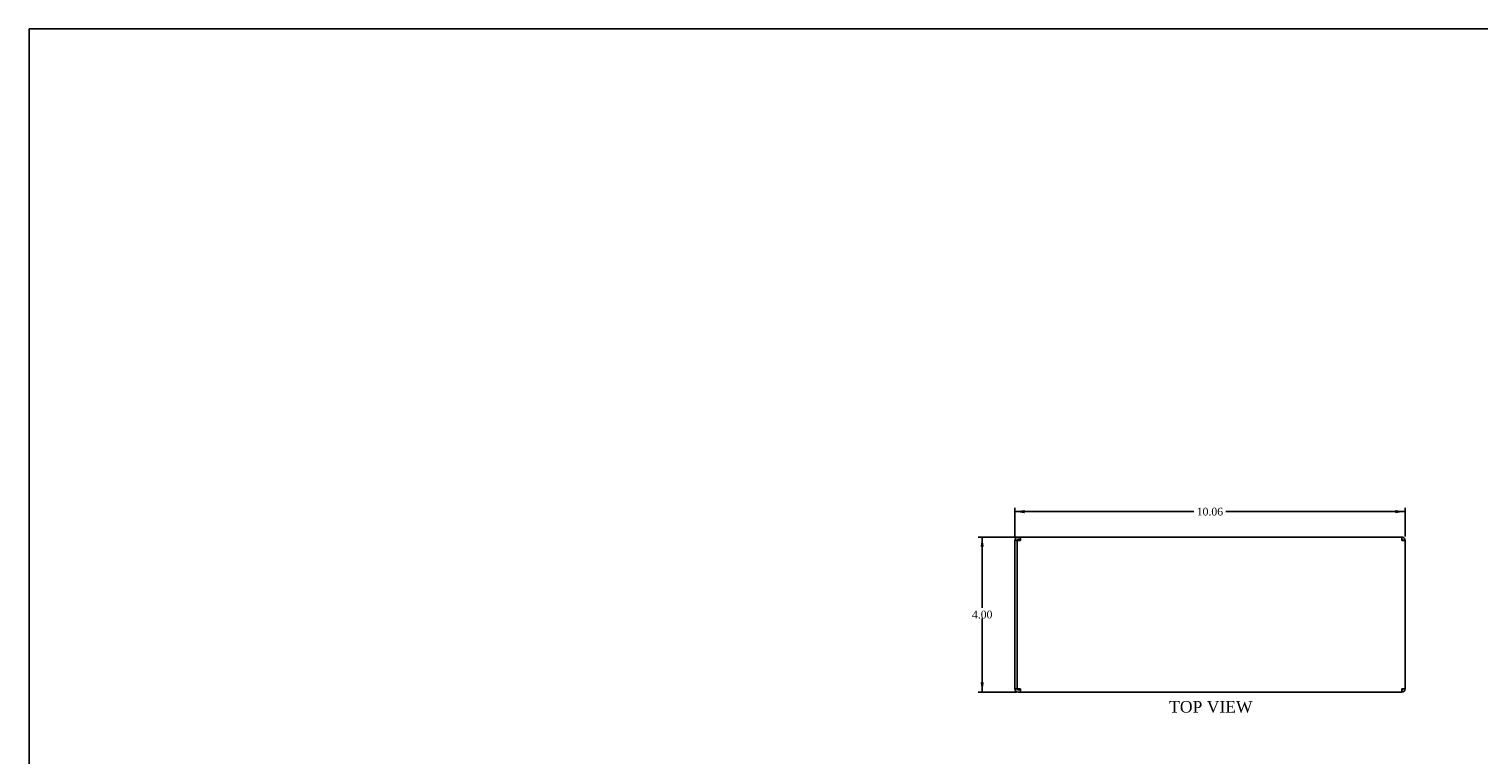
# Model space of a CAD drawing. Header units: inches. Extents: x 0.2 to 65.9, y -0.4 to 43.8.
# Tile 2 of 4: x 0.2 to 37.6, y 25.1 to 43.8. Entities that reach past the tile are written whole.
import ezdxf
from ezdxf.enums import TextEntityAlignment as Align

# ---------------------------------------------------------------- set-up
doc = ezdxf.new("R2010")
doc.units = ezdxf.units.IN
doc.header["$MEASUREMENT"] = 0
for name, color, linetype in [('COM71334-3', 7, 'Continuous'), ('COM71366-3', 7, 'Continuous'), ('Default', 7, 'Continuous')]:
    doc.layers.add(name, color=color, linetype=linetype)
doc.styles.add('SEACAD_Times_New_Roman', font='times.ttf')
doc.dimstyles.new('HAMMOND_(STH_-_42x28)', dxfattribs={"dimtxt": 0.2, "dimasz": 0.25, "dimexe": 0.1, "dimexo": 0.1, "dimgap": 0.05, "dimtad": 0, "dimtih": 1, "dimtoh": 1, "dimzin": 0, "dimdsep": 46, "dimtxsty": 'SEACAD_Times_New_Roman', "dimblk1": '_SE_FILLED', "dimblk2": '_SE_FILLED', "dimsah": 1, "dimcen": 0.1, "dimadec": 0, "dimazin": 0, "dimtfac": 0.8, "dimtofl": 0, "dimtmove": 0, "dimatfit": 3, "dimfxl": 1, "dimtolj": 1, "dimtzin": 0, "dimarcsym": 0})

# ---------------------------------------------------------------- blocks, each defined once
blk = doc.blocks.new('SE5')
at = {"layer": 'COM71334-3', "color": 7, "linetype": 'Continuous'}
for p, q in [((25.677, 30.731), (25.734, 30.731)), ((25.677, 30.674), (25.734, 30.674)), ((25.677, 30.674), (25.677, 30.645)), ((25.648, 30.645), (25.591, 30.645)), ((25.591, 30.645), (25.591, 26.817)), ((25.648, 30.645), (25.648, 26.817)), ((25.648, 26.817), (25.591, 26.817)), ((25.677, 26.817), (25.677, 26.788)), ((25.734, 26.788), (25.677, 26.788)), ((25.734, 26.731), (25.677, 26.731))]:
    blk.add_line(p, q, dxfattribs=at)
for centre, radius, start, end in [((25.677, 30.645), 0.086, 90, 180), ((25.677, 30.645), 0.029, 90, 180), ((25.677, 26.817), 0.086, 180, 270), ((25.677, 26.817), 0.029, 180, 270)]:
    blk.add_arc(centre, radius, start, end, dxfattribs=at)
at = {"layer": 'COM71366-3', "color": 7, "linetype": 'Continuous'}
for p, q in [((25.734, 30.645), (25.734, 30.731)), ((25.734, 30.731), (35.568, 30.731)), ((35.568, 30.731), (35.568, 30.645)), ((25.648, 30.645), (25.734, 30.645)), ((35.568, 30.645), (35.654, 30.645)), ((35.654, 30.645), (35.654, 26.817)), ((25.734, 26.817), (25.648, 26.817)), ((25.734, 26.731), (25.734, 26.817)), ((35.568, 26.731), (25.734, 26.731)), ((35.654, 26.817), (35.568, 26.817)), ((35.568, 26.817), (35.568, 26.731))]:
    blk.add_line(p, q, dxfattribs=at)
for centre, radius, start, end in [((35.568, 30.645), 0.086, 0, 90), ((35.568, 30.645), 0.029, 0, 90), ((35.568, 26.817), 0.086, 270, 0), ((35.568, 26.817), 0.029, 270, 0)]:
    blk.add_arc(centre, radius, start, end, dxfattribs=at)
blk = doc.blocks.new('DMBLK1')
at = {"layer": 'Default', "linetype": 'Continuous', "transparency": 16777216}
for points in [[(25.841, 31.428), (25.591, 31.387), (25.841, 31.345)], [(35.404, 31.428), (35.404, 31.345), (35.654, 31.387)]]:
    blk.add_hatch(color=7, dxfattribs=at).paths.add_polyline_path(points)
at = {"layer": 'Default', "color": 7, "linetype": 'Continuous', "transparency": 16777216}
for p, q in [((25.591, 30.745), (25.591, 31.487)), ((35.654, 30.745), (35.654, 31.487)), ((25.591, 31.387), (30.211, 31.387)), ((31.034, 31.387), (35.654, 31.387))]:
    blk.add_line(p, q, dxfattribs=at)
at = {"layer": 'Default', "color": 7, "linetype": 'Continuous', "transparency": 16777216, "style": 'SEACAD_Times_New_Roman'}
blk.add_text('10.06', height=0.2, dxfattribs=at).set_placement((30.281, 31.487), align=Align.TOP_LEFT)
blk = doc.blocks.new('_SE_FILLED')
at = {"color": 0}
blk.add_line((0, 0), (-1, 0), dxfattribs=at)
blk.add_solid([(0, 0), (-1, -0.1665), (-1, 0.1665), (0, 0)], dxfattribs=at)
blk = doc.blocks.new('DMBLK2')
at = {"layer": 'Default', "linetype": 'Continuous', "transparency": 16777216}
for points in [[(24.707, 30.481), (24.791, 30.481), (24.749, 30.731)], [(24.707, 26.981), (24.749, 26.731), (24.791, 26.981)]]:
    blk.add_hatch(color=7, dxfattribs=at).paths.add_polyline_path(points)
at = {"layer": 'Default', "color": 7, "linetype": 'Continuous', "transparency": 16777216}
for p, q in [((25.634, 30.731), (24.649, 30.731)), ((24.749, 30.731), (24.749, 28.901)), ((24.749, 28.631), (24.749, 26.731)), ((25.634, 26.731), (24.649, 26.731))]:
    blk.add_line(p, q, dxfattribs=at)
at = {"layer": 'Default', "color": 7, "linetype": 'Continuous', "transparency": 16777216, "style": 'SEACAD_Times_New_Roman'}
blk.add_text('4.00', height=0.2, dxfattribs=at).set_placement((24.484, 28.831), align=Align.TOP_LEFT)
blk = doc.blocks.new('BORDER')
at = {"layer": 'Default', "color": 7, "linetype": 'Continuous'}
for p, q in [((0, 27.86), (-41.86, 27.86)), ((-41.86, 27.86), (-41.86, 0))]:
    blk.add_line(p, q, dxfattribs=at)

msp = doc.modelspace()

# ---------------------------------------------------------------- block references
at = {"layer": 'Default', "color": 7, "xscale": 1.57, "yscale": 1.57, "zscale": 1.57}
msp.add_blockref('BORDER', (65.889, 0.099), dxfattribs=at)
at = {"layer": 'Default'}
msp.add_blockref('SE5', (0, 0), dxfattribs=at)

# ---------------------------------------------------------------- texts
at = {"layer": 'Default', "color": 7, "linetype": 'Continuous', "style": 'SEACAD_Times_New_Roman'}
msp.add_text('TOP VIEW', height=0.3, dxfattribs=at).set_placement((29.57, 26.501), align=Align.TOP_LEFT)

# ---------------------------------------------------------------- dimensions: what is measured, and where the dimension line sits
at = {"layer": 'Default', "color": 7, "linetype": 'Continuous'}
for base, p1, p2, angle, picture, middle in [((25.591, 31.387), (25.591, 30.645), (35.654, 30.645), 0, 'DMBLK1', (30.622, 31.387)), ((24.749, 30.731), (25.734, 30.731), (25.734, 26.731), 270, 'DMBLK2', (24.749, 28.731))]:
    dim = msp.add_linear_dim(base=base, p1=p1, p2=p2, angle=angle, text='\\A1;<>', dimstyle='HAMMOND_(STH_-_42x28)', dxfattribs=at)
    dim.commit()
    dim.dimension.update_dxf_attribs({"geometry": picture, "text_midpoint": middle, "dimtype": 161})

doc.saveas('drawing.dxf')
